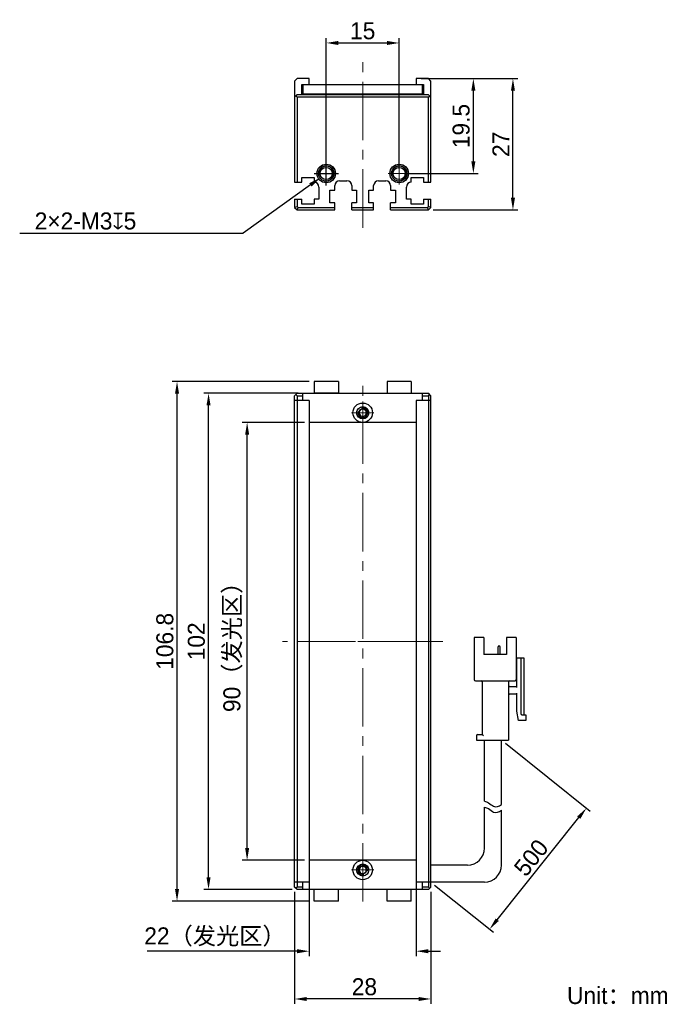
# Model space of a CAD drawing. Header units: millimetres. Extents: x 52 to 187, y 59 to 262.
import ezdxf

# ---------------------------------------------------------------- set-up
doc = ezdxf.new("R2010")
doc.units = ezdxf.units.MM
doc.header["$PDSIZE"] = -5
doc.linetypes.add('点画线', pattern=[18, 12, -2, 2, -2])
for name, color, linetype, lineweight in [('中心线层', 1, '点画线', 18), ('标注', 3, 'Continuous', 25), ('粗实线', 7, 'Continuous', 30), ('粗实线层', 7, 'Continuous', 35)]:
    doc.layers.add(name, color=color, linetype=linetype, lineweight=lineweight)
doc.dimstyles.new('CST Standard', dxfattribs={"dimtxt": 3.5, "dimasz": 2.5, "dimexe": 1, "dimexo": 1, "dimgap": 0.6, "dimtad": 1, "dimtoh": 1, "dimdsep": 46, "dimtxsty": 'Standard', "dimcen": -2.5, "dimdle": 5, "dimadec": 0, "dimazin": 2, "dimtfac": 1, "dimtofl": 0, "dimtmove": 0, "dimatfit": 0, "dimfxl": 1, "dimtolj": 1, "dimarcsym": 0})

# ---------------------------------------------------------------- blocks, each defined once
blk = doc.blocks.new('*X1')
at = {"layer": 'Defpoints', "color": 0}
for p in [(98.53, 179.04), (111.3, 179.04), (111.3, 89.04)]:
    blk.add_point(p, dxfattribs=at)
at = {"layer": '标注', "color": 0, "linetype": 'Continuous', "lineweight": -2, "ltscale": 3}
for p, q in [((110.3, 179.04), (97.53, 179.04)), ((110.3, 89.04), (97.53, 89.04))]:
    blk.add_line(p, q, dxfattribs=at)
at = {"layer": '标注', "color": 9, "linetype": 'Continuous', "lineweight": -2, "ltscale": 3}
blk.add_line((98.53, 91.54), (98.53, 176.54), dxfattribs=at)
at = {"layer": '标注', "color": 9}
for points in [[(98.95, 176.54), (98.12, 176.54), (98.53, 179.04)], [(98.12, 91.54), (98.95, 91.54), (98.53, 89.04)]]:
    blk.add_solid(points, dxfattribs=at)
at = {"layer": '标注', "color": 7, "insert": (95.62, 134.04), "char_height": 3.5, "attachment_point": 5, "rotation": 90}
blk.add_mtext('\\A1;\\A1;{\\fFZLanTingHei-R-GBK|b0|i0|c134|p2;90（发光区）}', dxfattribs=at)
blk = doc.blocks.new('*X2')
at = {"layer": 'Defpoints', "color": 0}
for p in [(90.6, 185.04), (110, 185.04), (108.8, 83.04)]:
    blk.add_point(p, dxfattribs=at)
at = {"layer": '标注', "color": 0, "linetype": 'Continuous', "lineweight": -2, "ltscale": 3}
for p, q in [((109, 185.04), (89.6, 185.04)), ((107.8, 83.04), (89.6, 83.04))]:
    blk.add_line(p, q, dxfattribs=at)
at = {"layer": '标注', "color": 9, "linetype": 'Continuous', "lineweight": -2, "ltscale": 3}
blk.add_line((90.6, 85.54), (90.6, 182.54), dxfattribs=at)
at = {"layer": '标注', "color": 9}
for points in [[(91.02, 182.54), (90.18, 182.54), (90.6, 185.04)], [(90.18, 85.54), (91.02, 85.54), (90.6, 83.04)]]:
    blk.add_solid(points, dxfattribs=at)
at = {"layer": '标注', "color": 7, "insert": (88.1, 134.04), "char_height": 3.5, "attachment_point": 5, "rotation": 90}
blk.add_mtext('\\A1;\\A1;{\\fFZLanTingHei-R-GBK|b0|i0|c134|p2;102}', dxfattribs=at)
blk = doc.blocks.new('*X3')
at = {"layer": 'Defpoints', "color": 0}
for p in [(111.3, 89.04), (133.3, 89.04), (111.3, 70.34)]:
    blk.add_point(p, dxfattribs=at)
at = {"layer": '标注', "color": 0, "linetype": 'Continuous', "lineweight": -2, "ltscale": 3}
for p, q in [((111.3, 88.04), (111.3, 69.34)), ((133.3, 88.04), (133.3, 69.34))]:
    blk.add_line(p, q, dxfattribs=at)
at = {"layer": '标注', "color": 9, "linetype": 'Continuous', "lineweight": -2, "ltscale": 3}
for p, q in [((108.8, 70.34), (77.97, 70.34)), ((135.8, 70.34), (138.3, 70.34))]:
    blk.add_line(p, q, dxfattribs=at)
at = {"layer": '标注', "color": 9}
for points in [[(108.8, 69.92), (108.8, 70.76), (111.3, 70.34)], [(135.8, 70.76), (135.8, 69.92), (133.3, 70.34)]]:
    blk.add_solid(points, dxfattribs=at)
at = {"layer": '标注', "color": 7, "insert": (91.92, 73.26), "char_height": 3.5, "attachment_point": 5}
blk.add_mtext('\\A1;\\A1;{\\fFZLanTingHei-R-GBK|b0|i0|c134|p2;22（发光区）}', dxfattribs=at)
blk = doc.blocks.new('*X4')
at = {"layer": 'Defpoints', "color": 0}
for p in [(108.3, 83.54), (136.3, 83.54), (108.3, 60.52)]:
    blk.add_point(p, dxfattribs=at)
at = {"layer": '标注', "color": 0, "linetype": 'Continuous', "lineweight": -2, "ltscale": 3}
for p, q in [((108.3, 82.54), (108.3, 59.52)), ((136.3, 82.54), (136.3, 59.52))]:
    blk.add_line(p, q, dxfattribs=at)
at = {"layer": '标注', "color": 9, "linetype": 'Continuous', "lineweight": -2, "ltscale": 3}
blk.add_line((133.8, 60.52), (110.8, 60.52), dxfattribs=at)
at = {"layer": '标注', "color": 9}
for points in [[(110.8, 60.93), (110.8, 60.1), (108.3, 60.52)], [(133.8, 60.1), (133.8, 60.93), (136.3, 60.52)]]:
    blk.add_solid(points, dxfattribs=at)
at = {"layer": '标注', "color": 7, "insert": (122.65, 63.01), "char_height": 3.5, "attachment_point": 5}
blk.add_mtext('\\A1;\\A1;{\\fFZLanTingHei-R-GBK|b0|i0|c134|p2;28}', dxfattribs=at)
blk = doc.blocks.new('*X5')
at = {"layer": 'Defpoints', "color": 0}
for p in [(129.8, 257.06), (114.8, 230.22), (129.8, 230.22)]:
    blk.add_point(p, dxfattribs=at)
at = {"layer": '标注', "color": 0, "linetype": 'Continuous', "lineweight": -2, "ltscale": 3}
for p, q in [((114.8, 231.22), (114.8, 258.06)), ((129.8, 231.22), (129.8, 258.06))]:
    blk.add_line(p, q, dxfattribs=at)
at = {"layer": '标注', "color": 9, "linetype": 'Continuous', "lineweight": -2, "ltscale": 3}
blk.add_line((117.3, 257.06), (127.3, 257.06), dxfattribs=at)
at = {"layer": '标注', "color": 9}
for points in [[(117.3, 257.47), (117.3, 256.64), (114.8, 257.06)], [(127.3, 256.64), (127.3, 257.47), (129.8, 257.06)]]:
    blk.add_solid(points, dxfattribs=at)
at = {"layer": '标注', "color": 7, "insert": (122.3, 259.54), "char_height": 3.5, "attachment_point": 5}
blk.add_mtext('\\A1;\\A1;{\\fFZLanTingHei-R-GBK|b0|i0|c134|p2;15}', dxfattribs=at)
blk = doc.blocks.new('*X6')
at = {"layer": 'Defpoints', "color": 0}
for p in [(133.3, 249.72), (145.06, 249.72), (129.8, 230.22)]:
    blk.add_point(p, dxfattribs=at)
at = {"layer": '标注', "color": 0, "linetype": 'Continuous', "lineweight": -2, "ltscale": 3}
for p, q in [((134.3, 249.72), (146.06, 249.72)), ((130.8, 230.22), (146.06, 230.22))]:
    blk.add_line(p, q, dxfattribs=at)
at = {"layer": '标注', "color": 9, "linetype": 'Continuous', "lineweight": -2, "ltscale": 3}
blk.add_line((145.06, 232.72), (145.06, 247.22), dxfattribs=at)
at = {"layer": '标注', "color": 9}
for points in [[(145.48, 247.22), (144.64, 247.22), (145.06, 249.72)], [(144.64, 232.72), (145.48, 232.72), (145.06, 230.22)]]:
    blk.add_solid(points, dxfattribs=at)
at = {"layer": '标注', "color": 7, "insert": (142.56, 239.97), "char_height": 3.5, "attachment_point": 5, "rotation": 90}
blk.add_mtext('\\A1;\\A1;{\\fFZLanTingHei-R-GBK|b0|i0|c134|p2;19.5}', dxfattribs=at)
blk = doc.blocks.new('*X7')
at = {"layer": 'Defpoints', "color": 0}
for p in [(84.12, 187.44), (112.3, 187.44), (112.3, 80.64)]:
    blk.add_point(p, dxfattribs=at)
at = {"layer": '标注', "color": 0, "linetype": 'Continuous', "lineweight": -2, "ltscale": 3}
for p, q in [((111.3, 187.44), (83.12, 187.44)), ((111.3, 80.64), (83.12, 80.64))]:
    blk.add_line(p, q, dxfattribs=at)
at = {"layer": '标注', "color": 9, "linetype": 'Continuous', "lineweight": -2, "ltscale": 3}
blk.add_line((84.12, 83.14), (84.12, 184.94), dxfattribs=at)
at = {"layer": '标注', "color": 9}
for points in [[(84.54, 184.94), (83.7, 184.94), (84.12, 187.44)], [(83.7, 83.14), (84.54, 83.14), (84.12, 80.64)]]:
    blk.add_solid(points, dxfattribs=at)
at = {"layer": '标注', "color": 7, "insert": (81.63, 134.04), "char_height": 3.5, "attachment_point": 5, "rotation": 90}
blk.add_mtext('\\A1;\\A1;{\\fFZLanTingHei-R-GBK|b0|i0|c134|p2;106.8}', dxfattribs=at)
blk = doc.blocks.new('*X8')
at = {"layer": 'Defpoints', "color": 0}
for p in [(116.02, 231.1), (113.59, 229.35)]:
    blk.add_point(p, dxfattribs=at)
at = {"layer": '标注', "color": 0, "linetype": 'Continuous', "ltscale": 3}
for p, q in [((114.8, 227.72), (114.8, 232.72)), ((112.3, 230.22), (117.3, 230.22))]:
    blk.add_line(p, q, dxfattribs=at)
at = {"layer": '标注', "color": 9, "linetype": 'Continuous', "lineweight": -2, "ltscale": 3}
for p in [(111.56, 227.89), (51.76, 217.95)]:
    blk.add_line(p, (97.75, 217.95), dxfattribs=at)
at = {"layer": '标注', "color": 9}
blk.add_solid([(111.8, 227.55), (111.31, 228.23), (113.59, 229.35)], dxfattribs=at)
at = {"layer": '标注', "color": 7, "insert": (65.29, 220.44), "char_height": 3.5, "attachment_point": 5}
blk.add_mtext('\\A1;\\A1;{\\fFZLanTingHei-R-GBK|b0|i0|c134|p2;2×2-M3\\fGDT|b1|i0|c0|p2;x\\fFZLanTingHei-R-GBK|b0|i0|c134|p2;5\\P}', dxfattribs=at)
blk = doc.blocks.new('*X9')
at = {"layer": 'Defpoints', "color": 0}
for p in [(150.86, 113.71), (168.31, 99.75), (136.3, 84.54)]:
    blk.add_point(p, dxfattribs=at)
at = {"layer": '标注', "color": 0, "linetype": 'Continuous', "lineweight": -2, "ltscale": 3}
for p, q in [((151.64, 113.08), (169.09, 99.12)), ((137.08, 83.92), (149.18, 74.24))]:
    blk.add_line(p, q, dxfattribs=at)
at = {"layer": '标注', "color": 9, "linetype": 'Continuous', "lineweight": -2, "ltscale": 3}
blk.add_line((149.96, 76.82), (166.75, 97.8), dxfattribs=at)
at = {"layer": '标注', "color": 9}
for points in [[(167.07, 97.54), (166.42, 98.06), (168.31, 99.75)], [(149.64, 77.08), (150.29, 76.56), (148.4, 74.86)]]:
    blk.add_solid(points, dxfattribs=at)
at = {"layer": '标注', "color": 7, "insert": (156.96, 89.55), "char_height": 3.5, "attachment_point": 5, "rotation": 51.3402}
blk.add_mtext('\\A1;{\\fFZLanTingHei-R-GBK|b0|i0|c134|p2;500}', dxfattribs=at)
blk = doc.blocks.new('*X10')
at = {"layer": 'Defpoints', "color": 0}
for p in [(135.8, 249.72), (153.2, 249.72), (135.8, 222.72)]:
    blk.add_point(p, dxfattribs=at)
at = {"layer": '标注', "color": 0, "linetype": 'Continuous', "lineweight": -2, "ltscale": 3}
for p, q in [((136.8, 249.72), (154.2, 249.72)), ((136.8, 222.72), (154.2, 222.72))]:
    blk.add_line(p, q, dxfattribs=at)
at = {"layer": '标注', "color": 9, "linetype": 'Continuous', "lineweight": -2, "ltscale": 3}
blk.add_line((153.2, 225.22), (153.2, 247.22), dxfattribs=at)
at = {"layer": '标注', "color": 9}
for points in [[(153.62, 247.22), (152.78, 247.22), (153.2, 249.72)], [(152.78, 225.22), (153.62, 225.22), (153.2, 222.72)]]:
    blk.add_solid(points, dxfattribs=at)
at = {"layer": '标注', "color": 7, "insert": (150.73, 236.22), "char_height": 3.5, "attachment_point": 5, "rotation": 90}
blk.add_mtext('\\A1;\\A1;{\\fFZLanTingHei-R-GBK|b0|i0|c134|p2;27}', dxfattribs=at)

msp = doc.modelspace()

# ---------------------------------------------------------------- linework, layer by layer
at = {"layer": '中心线层', "color": 0}
for p, q in [((122.303, 219.08), (122.303, 253.516)), ((114.803, 227.942), (114.803, 232.507)), ((129.803, 227.942), (129.803, 232.507)), ((117.086, 230.224), (112.521, 230.224)), ((117.086, 230.224), (113.353, 230.224)), ((132.086, 230.224), (127.521, 230.224)), ((132.086, 230.224), (128.353, 230.224)), ((122.303, 80.54), (122.303, 187.54)), ((122.303, 183.323), (122.303, 179.59)), ((122.303, 183.323), (122.303, 178.758)), ((124.586, 181.04), (120.021, 181.04)), ((138.803, 134.04), (105.803, 134.04)), ((133.303, 134.04), (111.303, 134.04)), ((122.303, 89.323), (122.303, 85.59)), ((122.303, 89.323), (122.303, 84.758)), ((124.586, 87.04), (120.021, 87.04))]:
    msp.add_line(p, q, dxfattribs=at)
at = {"layer": '粗实线', "color": 0, "ltscale": 3}
for p, q in [((108.803, 249.724), (108.303, 249.224)), ((108.303, 249.224), (108.303, 228.424)), ((111.303, 249.724), (108.803, 249.724)), ((111.303, 248.524), (111.303, 249.724)), ((133.303, 249.724), (133.303, 248.524)), ((135.803, 249.724), (133.303, 249.724)), ((136.303, 249.224), (135.803, 249.724)), ((136.303, 228.424), (136.303, 249.224)), ((109.803, 246.422), (109.803, 248.524)), ((109.803, 248.524), (134.803, 248.524)), ((110.003, 248.524), (110.003, 246.622)), ((134.603, 246.624), (134.603, 248.524)), ((134.803, 248.524), (134.803, 246.422)), ((108.803, 246.422), (108.303, 245.922)), ((108.803, 245.922), (108.553, 246.172)), ((135.803, 246.422), (108.803, 246.422)), ((108.803, 245.922), (108.803, 228.424)), ((135.803, 245.922), (108.803, 245.922)), ((111.303, 246.522), (109.803, 246.522)), ((110.003, 246.622), (134.603, 246.624)), ((111.303, 246.422), (111.303, 246.522)), ((133.303, 246.522), (134.803, 246.522)), ((133.303, 246.422), (133.303, 246.522)), ((136.303, 245.922), (135.803, 246.422)), ((136.053, 246.172), (135.803, 245.922)), ((135.803, 228.424), (135.803, 245.922)), ((109.803, 228.424), (109.803, 229.424)), ((109.803, 229.424), (112.303, 229.424)), ((112.303, 229.424), (112.303, 228.424)), ((132.303, 229.424), (134.803, 229.424)), ((132.303, 228.424), (132.303, 229.424)), ((134.803, 229.424), (134.803, 228.424)), ((108.303, 228.424), (109.803, 228.424)), ((113.303, 227.424), (113.303, 224.924)), ((115.553, 226.824), (116.553, 226.824)), ((115.553, 224.224), (115.553, 226.824)), ((116.553, 226.824), (116.553, 227.724)), ((117.553, 228.724), (119.053, 228.724)), ((120.053, 227.724), (120.053, 226.824)), ((120.053, 226.824), (121.053, 226.824)), ((121.053, 226.824), (121.053, 224.224)), ((123.553, 226.824), (124.553, 226.824)), ((123.553, 224.224), (123.553, 226.824)), ((124.553, 226.824), (124.553, 227.724)), ((125.553, 228.724), (127.053, 228.724)), ((128.053, 227.724), (128.053, 226.824)), ((128.053, 226.824), (129.053, 226.824)), ((129.053, 226.824), (129.053, 224.224)), ((131.303, 224.924), (131.303, 227.424)), ((134.803, 228.424), (136.303, 228.424)), ((108.303, 224.924), (108.303, 223.224)), ((108.303, 224.924), (109.803, 224.924)), ((108.803, 224.924), (108.803, 223.432)), ((109.803, 223.924), (109.803, 224.924)), ((113.303, 224.924), (112.303, 224.924)), ((112.303, 224.924), (112.303, 223.924)), ((132.303, 224.924), (131.303, 224.924)), ((132.303, 223.924), (132.303, 224.924)), ((134.803, 224.924), (136.303, 224.924)), ((134.803, 224.924), (134.803, 223.924)), ((135.803, 223.432), (135.803, 224.924)), ((136.303, 223.224), (136.303, 224.924)), ((108.303, 223.224), (108.803, 223.432)), ((108.303, 223.224), (108.803, 222.724)), ((108.803, 223.432), (109.011, 223.224)), ((108.803, 222.724), (109.011, 223.224)), ((108.803, 222.724), (116.553, 222.724)), ((109.011, 223.224), (116.553, 223.224)), ((112.303, 223.924), (109.803, 223.924)), ((116.553, 224.224), (115.553, 224.224)), ((116.553, 222.724), (116.553, 224.224)), ((121.053, 224.224), (120.053, 224.224)), ((120.053, 222.724), (120.053, 224.224)), ((120.053, 223.224), (124.553, 223.224)), ((120.053, 222.724), (124.553, 222.724)), ((124.553, 224.224), (123.553, 224.224)), ((124.553, 222.724), (124.553, 224.224)), ((129.053, 224.224), (128.053, 224.224)), ((128.053, 222.724), (128.053, 224.224)), ((128.053, 223.224), (135.596, 223.224)), ((128.053, 222.724), (135.803, 222.724)), ((134.803, 223.924), (132.303, 223.924)), ((135.596, 223.224), (135.803, 223.432)), ((135.803, 222.724), (135.596, 223.224)), ((136.303, 223.224), (135.803, 223.432)), ((135.803, 222.724), (136.303, 223.224)), ((112.303, 187.44), (112.303, 185.04)), ((117.303, 187.44), (112.303, 187.44)), ((117.303, 187.44), (117.303, 185.04)), ((127.303, 187.44), (127.303, 185.04)), ((132.303, 187.44), (127.303, 187.44)), ((132.303, 187.44), (132.303, 185.04)), ((108.303, 184.54), (108.803, 185.04)), ((108.303, 83.54), (108.303, 184.54)), ((108.553, 184.79), (108.803, 184.54)), ((108.803, 185.04), (135.803, 185.04)), ((108.803, 184.54), (108.803, 83.54)), ((108.803, 184.54), (110.003, 184.54)), ((110.003, 183.54), (110.003, 185.04)), ((117.303, 185.04), (112.303, 185.04)), ((134.603, 183.54), (134.603, 185.04)), ((134.603, 184.54), (135.803, 184.54)), ((136.303, 184.54), (135.803, 185.04)), ((135.803, 184.54), (136.053, 184.79)), ((135.803, 184.54), (135.803, 83.54)), ((136.303, 83.54), (136.303, 184.54)), ((111.303, 183.54), (108.303, 183.54)), ((111.303, 183.54), (111.303, 84.54)), ((133.303, 183.54), (133.303, 84.54)), ((136.303, 183.54), (133.303, 183.54)), ((133.303, 179.04), (111.303, 179.04)), ((147.242, 134.824), (145.259, 134.824)), ((145.259, 134.824), (145.259, 126.19)), ((147.242, 134.824), (147.242, 131.324)), ((153.892, 134.824), (151.909, 134.824)), ((151.909, 134.824), (151.909, 131.324)), ((153.892, 134.824), (153.892, 126.19)), ((150.158, 131.324), (150.158, 132.934)), ((150.45, 133.05), (150.275, 133.05)), ((150.567, 131.324), (150.567, 132.934)), ((151.909, 131.324), (147.242, 131.324)), ((153.892, 130.624), (155.409, 130.624)), ((154.009, 124.557), (154.009, 130.624)), ((154.825, 130.624), (154.825, 119.19)), ((155.409, 130.624), (155.409, 118.957)), ((154.009, 129.224), (153.892, 129.224)), ((145.492, 125.957), (153.659, 125.957)), ((146.892, 125.724), (146.892, 114.874)), ((152.259, 125.724), (152.259, 113.707)), ((152.492, 124.79), (154.009, 124.79)), ((154.009, 123.157), (152.492, 123.157)), ((154.009, 119.657), (154.009, 123.39)), ((154.359, 117.79), (154.009, 119.657)), ((155.875, 117.79), (154.359, 117.79)), ((155.059, 118.957), (155.875, 118.957)), ((155.875, 118.957), (155.875, 117.79)), ((145.725, 114.64), (145.725, 113.707)), ((145.725, 113.707), (152.259, 113.707)), ((145.959, 114.874), (146.892, 114.874)), ((147.359, 101.153), (147.359, 113.707)), ((150.859, 100.514), (150.859, 113.707)), ((147.359, 91.54), (147.359, 99.955)), ((150.859, 88.04), (150.859, 99.317)), ((133.303, 89.04), (111.303, 89.04)), ((143.859, 88.04), (136.303, 88.04)), ((111.303, 84.54), (108.303, 84.54)), ((108.803, 83.04), (108.303, 83.54)), ((108.803, 83.54), (108.553, 83.29)), ((110.003, 83.54), (108.803, 83.54)), ((135.803, 83.04), (108.803, 83.04)), ((110.003, 83.04), (110.003, 84.54)), ((112.303, 80.64), (112.303, 83.04)), ((117.303, 80.64), (117.303, 83.04)), ((127.303, 80.64), (127.303, 83.04)), ((132.303, 80.64), (132.303, 83.04)), ((136.303, 84.54), (133.303, 84.54)), ((134.603, 83.04), (134.603, 84.54)), ((135.803, 83.54), (134.603, 83.54)), ((136.303, 83.54), (135.803, 83.04)), ((136.053, 83.29), (135.803, 83.54)), ((147.359, 84.54), (136.303, 84.54)), ((117.303, 80.64), (112.303, 80.64)), ((132.303, 80.64), (127.303, 80.64))]:
    msp.add_line(p, q, dxfattribs=at)
for centre, radius in [((114.803, 230.224), 1.9), ((114.803, 230.224), 1.6), ((114.803, 230.224), 1.25), ((129.803, 230.224), 1.9), ((129.803, 230.224), 1.6), ((129.803, 230.224), 1.25), ((122.304, 181.04), 2), ((122.303, 181.04), 1.25), ((122.303, 181.04), 0.8), ((122.303, 87.04), 2), ((122.304, 87.04), 1.25), ((122.303, 87.04), 0.8)]:
    msp.add_circle(centre, radius, dxfattribs=at)
for centre, radius, start, end in [((114.803, 230.224), 1.5, 255, 195), ((129.803, 230.224), 1.5, 255, 195), ((112.303, 227.424), 1, 0, 90), ((117.553, 227.724), 1, 90, 180), ((119.053, 227.724), 1, 0, 90), ((125.553, 227.724), 1, 90, 180), ((127.053, 227.724), 1, 0, 90), ((132.303, 227.424), 1, 90, 180), ((122.303, 181.04), 1, 165, 105), ((122.304, 181.04), 0.733, 25.93215, 154.21767), ((122.304, 181.04), 0.733, 205.78233, 334.06785), ((150.275, 132.934), 0.117, 90, 180), ((150.45, 132.934), 0.117, 0, 90), ((145.492, 126.19), 0.233, 180, 270), ((146.659, 125.724), 0.233, 0, 90), ((152.492, 125.724), 0.233, 90, 180), ((153.659, 126.19), 0.233, 270, 360), ((152.492, 125.024), 0.233, 180, 270), ((152.492, 122.924), 0.233, 90, 180), ((155.059, 119.19), 0.233, 180, 270), ((145.959, 114.64), 0.233, 90, 180), ((143.859, 91.54), 3.5, 270, 0), ((122.303, 87.04), 1, 345, 285), ((122.303, 87.04), 0.733, 25.78233, 154.06785), ((147.359, 88.04), 3.5, 270, 360), ((122.303, 87.04), 0.733, 205.93215, 334.21767)]:
    msp.add_arc(centre, radius, start, end, dxfattribs=at)
for points, knots in [([(121.643, 181.359), (121.62, 181.31), (121.587, 181.204), (121.578, 181.095), (121.578, 181.04)], [0, 0, 0, 0, 498.0009016, 996.4788658, 996.4788658, 996.4788658, 996.4788658]), ([(121.578, 181.04), (121.578, 180.986), (121.587, 180.876), (121.62, 180.771), (121.643, 180.721)], [0, 0, 0, 0, 497.6865227, 994.90387, 994.90387, 994.90387, 994.90387]), ([(123.03, 181.04), (123.03, 181.095), (123.02, 181.205), (122.987, 181.312), (122.963, 181.361)], [0, 0, 0, 0, 499.4639282, 998.446496, 998.446496, 998.446496, 998.446496]), ([(122.963, 180.72), (122.987, 180.769), (123.02, 180.876), (123.03, 180.985), (123.03, 181.04)], [0, 0, 0, 0, 498.1933628, 996.8748034, 996.8748034, 996.8748034, 996.8748034]), ([(146.892, 114.874), (146.895, 114.871), (146.906, 114.86), (146.928, 114.838), (146.959, 114.806), (146.997, 114.769), (147.039, 114.727), (147.082, 114.684), (147.111, 114.655), (147.125, 114.64)], [0, 0, 0, 0, 97.5534647, 345.6609268, 690.5918482, 1097.4187294, 1541.759051, 2003.1560406, 2461.2995441, 2461.2995441, 2461.2995441, 2461.2995441]), ([(147.359, 101.153), (147.637, 101.11), (148.277, 100.877), (149.379, 99.764), (150.3, 100.115), (150.859, 100.514)], [0, 0, 0, 0, 263.9461884, 621.8566767, 1146.9384866, 1146.9384866, 1146.9384866, 1146.9384866]), ([(147.359, 99.955), (147.637, 99.913), (148.277, 99.68), (149.379, 98.567), (150.3, 98.918), (150.859, 99.317)], [0, 0, 0, 0, 263.529219, 620.8742974, 1145.1266084, 1145.1266084, 1145.1266084, 1145.1266084]), ([(121.643, 87.361), (121.619, 87.312), (121.587, 87.205), (121.577, 87.095), (121.577, 87.04)], [0, 0, 0, 0, 337.9701608, 676.2714294, 676.2714294, 676.2714294, 676.2714294]), ([(121.577, 87.04), (121.577, 86.985), (121.587, 86.876), (121.619, 86.769), (121.643, 86.72)], [0, 0, 0, 0, 338.0264351, 675.7270958, 675.7270958, 675.7270958, 675.7270958]), ([(123.029, 87.04), (123.029, 87.095), (123.019, 87.204), (122.987, 87.31), (122.963, 87.359)], [0, 0, 0, 0, 341.6016639, 682.8812957, 682.8812957, 682.8812957, 682.8812957]), ([(122.963, 86.721), (122.987, 86.771), (123.019, 86.876), (123.029, 86.986), (123.029, 87.04)], [0, 0, 0, 0, 341.0159951, 682.3586683, 682.3586683, 682.3586683, 682.3586683])]:
    msp.add_open_spline(points, degree=3, knots=knots, dxfattribs=at)

# ---------------------------------------------------------------- texts
at = {"layer": '粗实线层', "color": 0, "insert": (164.325, 62.987), "char_height": 3.5, "width": 48.7408, "attachment_point": 1}
msp.add_mtext('{\\fFZLanTingHei-R-GBK|b0|i0|c134|p2;Unit：mm}', dxfattribs=at)

# ---------------------------------------------------------------- dimensions: what is measured, and where the dimension line sits
at = {"layer": '标注', "color": 0, "ltscale": 3}
dim = msp.add_linear_dim(base=(129.803, 257.056), p1=(114.803, 230.224), p2=(129.803, 230.224), text='\\A1;{\\fFZLanTingHei-R-GBK|b0|i0|c134|p2;<>}', dimstyle='CST Standard', override={"dimtxsty": 'Standard', "dimsah": 1, "dimclrd": 9, "dimclrt": 7, "dimtzin": 8}, dxfattribs=at)
dim.commit()
dim.dimension.update_dxf_attribs({"geometry": '*X5', "text_midpoint": (122.303, 259.544)})
for base, p1, p2, text, override, picture, middle in [((145.059, 249.724), (129.803, 230.224), (133.303, 249.724), '\\A1;{\\fFZLanTingHei-R-GBK|b0|i0|c134|p2;<>}', {"dimtxsty": 'Standard', "dimsah": 1, "dimclrd": 9, "dimclrt": 7, "dimtzin": 8}, '*X6', (142.562, 239.974)), ((153.199, 249.724), (135.803, 222.724), (135.803, 249.724), '\\A1;{\\fFZLanTingHei-R-GBK|b0|i0|c134|p2;<>}', {"dimtxsty": 'Standard', "dimsah": 1, "dimclrd": 9, "dimclrt": 7, "dimtzin": 8}, '*X10', (150.73, 236.224)), ((84.121, 187.44), (112.303, 80.64), (112.303, 187.44), '\\A1;{\\fFZLanTingHei-R-GBK|b0|i0|c134|p2;106.8}', {"dimpost": '(<>)', "dimtxsty": 'Standard', "dimsah": 1, "dimclrd": 9, "dimclrt": 7, "dimtzin": 8}, '*X7', (81.633, 134.04)), ((90.6, 185.04), (108.803, 83.04), (110.003, 185.04), '\\A1;{\\fFZLanTingHei-R-GBK|b0|i0|c134|p2;<>}', {"dimtxsty": 'Standard', "dimsah": 1, "dimclrd": 9, "dimclrt": 7, "dimtzin": 8}, '*X2', (88.104, 134.04)), ((98.534, 179.04), (111.303, 89.04), (111.303, 179.04), '\\A1;{\\fFZLanTingHei-R-GBK|b0|i0|c134|p2;<>}', {"dimpost": '（发光区）', "dimtxsty": 'Standard', "dimsah": 1, "dimclrd": 9, "dimclrt": 7, "dimtzin": 8}, '*X1', (95.616, 134.04))]:
    dim = msp.add_linear_dim(base=base, p1=p1, p2=p2, angle=90, text=text, dimstyle='CST Standard', override=override, dxfattribs=at)
    dim.commit()
    dim.dimension.update_dxf_attribs({"geometry": picture, "text_midpoint": middle})
dim = msp.add_diameter_dim_2p(p1=(116.021, 231.101), p2=(113.586, 229.348), text='\\A1;{\\fFZLanTingHei-R-GBK|b0|i0|c134|p2;2×2-M3\\fGDT|b1|i0|c0|p2;x\\fFZLanTingHei-R-GBK|b0|i0|c134|p2;5\\P}', dimstyle='CST Standard', override={"dimpost": '2×2-M<>{\\fcxgdtshp;b}5\\X(此处端板螺丝可根据需要拆装)', "dimtxsty": 'Standard', "dimsah": 1, "dimclrd": 9, "dimclrt": 7, "dimtzin": 8}, dxfattribs=at)
dim.commit()
dim.dimension.update_dxf_attribs({"geometry": '*X8', "text_midpoint": (65.288, 217.947), "dimtype": 163})
dim = msp.add_linear_dim(base=(168.307, 99.748), p1=(136.303, 84.54), p2=(150.859, 113.707), angle=51.34019, text='{\\fFZLanTingHei-R-GBK|b0|i0|c134|p2;500}', dimstyle='CST Standard', override={"dimtxsty": 'Standard', "dimsah": 1, "dimclrd": 9, "dimclrt": 7, "dimtzin": 0}, dxfattribs=at)
dim.commit()
dim.dimension.update_dxf_attribs({"geometry": '*X9', "text_midpoint": (158.903, 87.993), "dimtype": 160})
for base, p1, p2, override, picture, middle in [((111.303, 70.34), (133.303, 89.04), (111.303, 89.04), {"dimpost": '（发光区）', "dimtxsty": 'Standard', "dimsah": 1, "dimclrd": 9, "dimclrt": 7, "dimtzin": 8}, '*X3', (91.923, 70.34)), ((108.303, 60.516), (136.303, 83.54), (108.303, 83.54), {"dimtxsty": 'Standard', "dimsah": 1, "dimclrd": 9, "dimclrt": 7, "dimtzin": 8}, '*X4', (122.648, 60.516))]:
    dim = msp.add_linear_dim(base=base, p1=p1, p2=p2, text='\\A1;{\\fFZLanTingHei-R-GBK|b0|i0|c134|p2;<>}', dimstyle='CST Standard', override=override, dxfattribs=at)
    dim.commit()
    dim.dimension.update_dxf_attribs({"geometry": picture, "text_midpoint": middle, "dimtype": 160})

doc.saveas('drawing.dxf')
